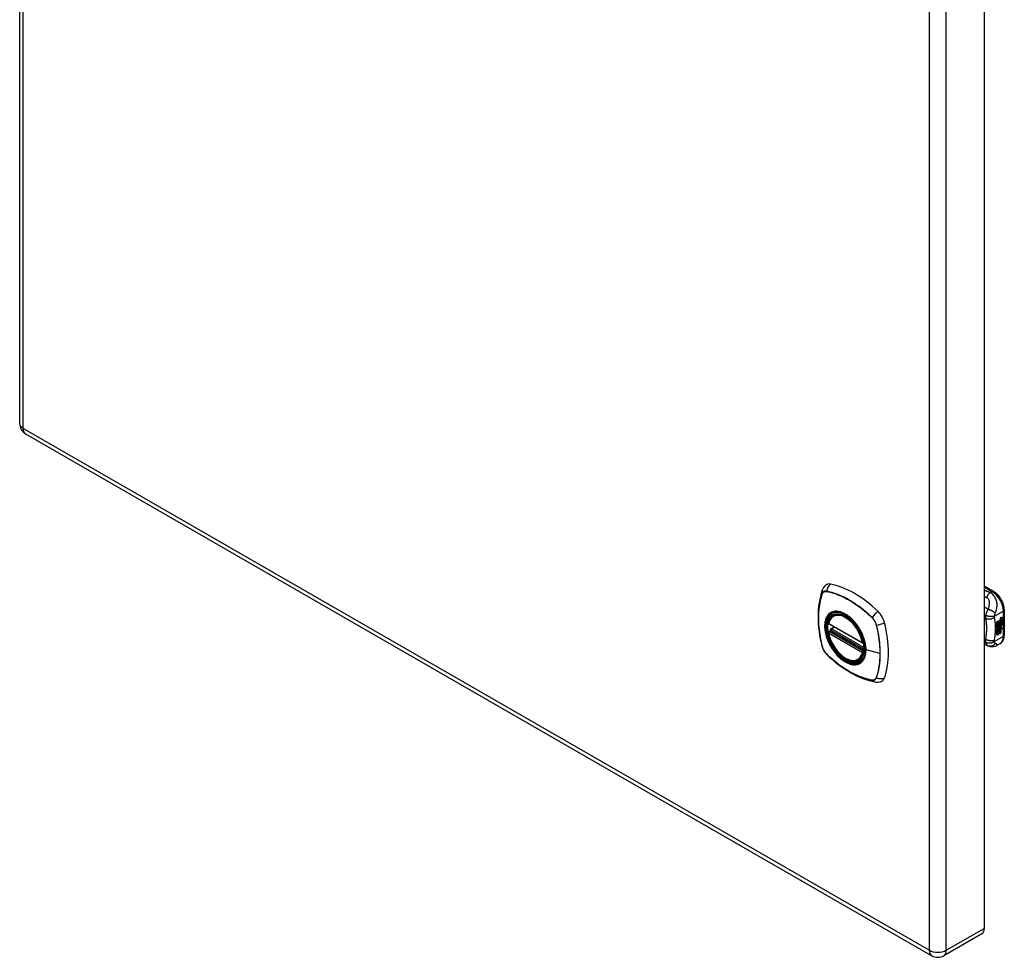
# Model space of a CAD drawing. Header units: inches. Extents: x 68.2 to 80.3, y 20.2 to 43.1.
# Tile 1 of 2: x 68.2 to 80.3, y 20.2 to 31.6. Entities that reach past the tile are written whole.
import ezdxf

# ---------------------------------------------------------------- set-up
doc = ezdxf.new("R2010")
doc.units = ezdxf.units.IN
doc.header["$MEASUREMENT"] = 0
doc.layers.add('Visible Edges(ANSI)', color=7, linetype='Continuous', lineweight=25)
doc.layers.add('Visible Tangent Edges(ANSI)', color=7, linetype='Continuous', lineweight=25)

msp = doc.modelspace()

# ---------------------------------------------------------------- linework, layer by layer
at = {"layer": 'Visible Edges(ANSI)'}
for p, q in [((68.248, 42.668), (68.248, 26.716)), ((80.009, 36.512), (80.009, 20.56)), ((68.321, 26.59), (79.371, 20.227)), ((80.009, 24.736), (80.124, 24.67)), ((78.172, 24.378), (78.182, 24.384)), ((80.255, 24.443), (80.255, 24.137)), ((78.115, 24.274), (78.529, 24.036)), ((80.164, 24.298), (80.202, 24.319)), ((80.164, 24.283), (80.201, 24.304)), ((80.203, 24.303), (80.164, 24.281)), ((80.164, 24.279), (80.203, 24.301)), ((80.164, 24.281), (80.164, 24.298)), ((80.164, 24.265), (80.205, 24.288)), ((80.207, 24.288), (80.164, 24.263)), ((80.164, 24.261), (80.211, 24.287)), ((80.164, 24.263), (80.164, 24.279)), ((80.164, 24.246), (80.201, 24.267)), ((80.164, 24.224), (80.164, 24.261)), ((80.203, 24.266), (80.165, 24.245)), ((80.188, 24.238), (80.202, 24.257)), ((80.201, 24.311), (80.204, 24.312)), ((80.201, 24.304), (80.201, 24.311)), ((80.203, 24.31), (80.201, 24.311)), ((80.203, 24.303), (80.201, 24.304)), ((80.201, 24.29), (80.201, 24.3)), ((80.203, 24.289), (80.201, 24.29)), ((80.201, 24.279), (80.206, 24.285)), ((80.201, 24.267), (80.201, 24.279)), ((80.203, 24.279), (80.201, 24.279)), ((80.203, 24.266), (80.201, 24.267)), ((80.205, 24.312), (80.203, 24.31)), ((80.203, 24.31), (80.203, 24.303)), ((80.203, 24.301), (80.203, 24.289)), ((80.203, 24.289), (80.207, 24.288)), ((80.211, 24.287), (80.203, 24.279)), ((80.203, 24.279), (80.203, 24.266)), ((80.204, 24.304), (80.228, 24.313)), ((80.23, 24.312), (80.204, 24.303)), ((80.205, 24.312), (80.204, 24.312)), ((80.204, 24.309), (80.208, 24.311)), ((80.204, 24.303), (80.204, 24.309)), ((80.204, 24.3), (80.216, 24.294)), ((80.204, 24.291), (80.204, 24.3)), ((80.204, 24.291), (80.211, 24.289)), ((80.213, 24.288), (80.204, 24.291)), ((80.204, 24.278), (80.213, 24.287)), ((80.204, 24.272), (80.215, 24.285)), ((80.216, 24.284), (80.204, 24.269)), ((80.204, 24.269), (80.204, 24.278)), ((80.208, 24.313), (80.207, 24.314)), ((80.21, 24.33), (80.208, 24.331)), ((80.208, 24.311), (80.208, 24.313)), ((80.21, 24.333), (80.209, 24.334)), ((80.21, 24.315), (80.209, 24.316)), ((80.213, 24.288), (80.211, 24.289)), ((80.212, 24.344), (80.228, 24.35)), ((80.212, 24.326), (80.228, 24.332)), ((80.213, 24.351), (80.23, 24.356)), ((80.23, 24.349), (80.213, 24.343)), ((80.23, 24.331), (80.213, 24.325)), ((80.213, 24.287), (80.213, 24.288)), ((80.214, 24.264), (80.213, 24.265)), ((80.214, 24.251), (80.214, 24.264)), ((80.216, 24.284), (80.215, 24.285)), ((80.215, 24.285), (80.228, 24.279)), ((80.216, 24.294), (80.23, 24.309)), ((80.23, 24.278), (80.216, 24.284)), ((80.217, 24.253), (80.217, 24.272)), ((80.218, 24.272), (80.218, 24.252)), ((80.219, 24.334), (80.23, 24.338)), ((80.219, 24.316), (80.23, 24.32)), ((80.219, 24.291), (80.228, 24.301)), ((80.219, 24.29), (80.219, 24.291)), ((80.22, 24.29), (80.219, 24.291)), ((80.22, 24.289), (80.219, 24.29)), ((80.23, 24.3), (80.22, 24.29)), ((80.22, 24.29), (80.22, 24.289)), ((80.22, 24.289), (80.23, 24.287)), ((80.224, 24.272), (80.228, 24.274)), ((80.228, 24.35), (80.228, 24.356)), ((80.23, 24.349), (80.228, 24.35)), ((80.228, 24.332), (80.228, 24.337)), ((80.23, 24.331), (80.228, 24.332)), ((80.228, 24.313), (80.228, 24.319)), ((80.23, 24.312), (80.228, 24.313)), ((80.228, 24.301), (80.228, 24.307)), ((80.23, 24.3), (80.228, 24.301)), ((80.228, 24.279), (80.228, 24.287)), ((80.23, 24.278), (80.228, 24.279)), ((80.23, 24.356), (80.23, 24.349)), ((80.23, 24.338), (80.23, 24.331)), ((80.23, 24.32), (80.23, 24.312)), ((80.23, 24.309), (80.23, 24.3)), ((80.23, 24.287), (80.23, 24.278)), ((78.115, 24.178), (78.129, 24.186)), ((78.135, 24.198), (78.134, 24.2)), ((78.14, 24.212), (78.181, 24.236)), ((80.165, 24.245), (80.164, 24.245)), ((80.164, 24.225), (80.175, 24.225)), ((80.164, 24.19), (80.189, 24.224)), ((80.177, 24.224), (80.164, 24.224)), ((80.164, 24.207), (80.177, 24.224)), ((80.164, 24.134), (80.164, 24.207)), ((80.165, 24.188), (80.164, 24.188)), ((80.164, 24.136), (80.178, 24.144)), ((80.18, 24.143), (80.164, 24.134)), ((80.165, 24.245), (80.188, 24.238)), ((80.19, 24.223), (80.165, 24.188)), ((80.165, 24.188), (80.18, 24.197)), ((80.177, 24.224), (80.175, 24.225)), ((80.178, 24.144), (80.178, 24.196)), ((80.18, 24.143), (80.178, 24.144)), ((80.18, 24.197), (80.18, 24.143)), ((80.182, 24.198), (80.197, 24.207)), ((80.182, 24.144), (80.182, 24.198)), ((80.182, 24.146), (80.195, 24.154)), ((80.197, 24.153), (80.182, 24.144)), ((80.19, 24.223), (80.189, 24.224)), ((80.189, 24.224), (80.202, 24.221)), ((80.203, 24.22), (80.19, 24.223)), ((80.195, 24.154), (80.195, 24.206)), ((80.197, 24.153), (80.195, 24.154)), ((80.197, 24.207), (80.197, 24.153)), ((80.198, 24.216), (80.203, 24.22)), ((80.212, 24.216), (80.198, 24.216)), ((80.199, 24.237), (80.205, 24.244)), ((80.201, 24.236), (80.199, 24.237)), ((80.199, 24.217), (80.211, 24.216)), ((80.199, 24.208), (80.212, 24.216)), ((80.199, 24.154), (80.199, 24.208)), ((80.199, 24.156), (80.212, 24.163)), ((80.214, 24.163), (80.199, 24.154)), ((80.206, 24.243), (80.201, 24.236)), ((80.201, 24.236), (80.221, 24.231)), ((80.203, 24.22), (80.202, 24.221)), ((80.206, 24.243), (80.205, 24.244)), ((80.21, 24.251), (80.208, 24.252)), ((80.212, 24.216), (80.211, 24.216)), ((80.212, 24.163), (80.212, 24.216)), ((80.214, 24.216), (80.212, 24.216)), ((80.212, 24.216), (80.235, 24.216)), ((80.214, 24.163), (80.212, 24.163)), ((80.213, 24.227), (80.219, 24.232)), ((80.215, 24.226), (80.213, 24.227)), ((80.214, 24.216), (80.214, 24.163)), ((80.236, 24.215), (80.214, 24.216)), ((80.221, 24.231), (80.215, 24.226)), ((80.215, 24.226), (80.236, 24.215)), ((80.218, 24.252), (80.217, 24.253)), ((80.055, 24.005), (80.009, 24.024)), ((80.202, 24.031), (80.163, 24.008)), ((80.058, 24.005), (80.055, 24.005)), ((78.484, 23.836), (78.495, 23.842)), ((79.979, 20.493), (79.516, 20.227))]:
    msp.add_line(p, q, dxfattribs=at)
at = {"layer": 'Visible Edges(ANSI)', "flags": 128}
for points in [[(78.078, 24.745), (78.07, 24.738), (78.063, 24.731), (78.051, 24.715), (78.041, 24.699), (78.035, 24.683)], [(78.035, 24.683), (78.023, 24.646), (78.012, 24.608), (78.004, 24.569), (77.997, 24.53), (77.991, 24.489), (77.987, 24.448), (77.985, 24.406), (77.984, 24.363), (77.985, 24.319), (77.987, 24.275), (77.991, 24.231), (77.996, 24.186), (78.003, 24.141), (78.011, 24.095), (78.02, 24.049), (78.031, 24.003)], [(80.255, 24.443), (80.254, 24.459), (80.252, 24.475), (80.249, 24.492), (80.245, 24.508), (80.239, 24.525), (80.233, 24.541), (80.225, 24.557), (80.217, 24.572), (80.208, 24.587), (80.198, 24.602), (80.187, 24.616), (80.175, 24.628), (80.163, 24.64), (80.151, 24.651), (80.137, 24.661), (80.124, 24.67)], [(78.109, 24.287), (78.114, 24.302), (78.119, 24.316), (78.125, 24.329), (78.133, 24.341), (78.141, 24.352), (78.15, 24.362), (78.161, 24.371), (78.172, 24.378)], [(78.426, 24.297), (78.444, 24.275), (78.461, 24.252), (78.478, 24.227), (78.493, 24.202), (78.507, 24.176), (78.52, 24.15), (78.531, 24.123), (78.541, 24.096)], [(78.484, 23.836), (78.473, 23.83), (78.46, 23.826), (78.448, 23.822), (78.434, 23.821), (78.421, 23.82), (78.407, 23.821), (78.393, 23.823), (78.378, 23.827), (78.364, 23.831), (78.349, 23.837), (78.334, 23.844), (78.32, 23.852), (78.305, 23.861), (78.291, 23.871), (78.276, 23.882), (78.262, 23.895), (78.248, 23.908), (78.235, 23.921), (78.222, 23.936), (78.209, 23.951), (78.197, 23.967), (78.186, 23.984), (78.175, 24.001), (78.164, 24.019), (78.155, 24.037), (78.146, 24.055), (78.138, 24.073), (78.13, 24.092), (78.124, 24.11), (78.118, 24.129), (78.113, 24.148), (78.109, 24.166)], [(78.129, 24.186), (78.131, 24.188), (78.134, 24.192), (78.135, 24.195), (78.135, 24.198)], [(80.202, 24.031), (80.215, 24.04), (80.226, 24.05), (80.236, 24.063), (80.243, 24.076), (80.248, 24.091), (80.252, 24.106), (80.254, 24.121), (80.255, 24.137)], [(78.031, 24.003), (78.036, 23.988), (78.041, 23.974), (78.047, 23.961), (78.054, 23.948), (78.062, 23.935), (78.07, 23.923), (78.08, 23.912), (78.09, 23.901)], [(78.09, 23.901), (78.125, 23.868), (78.16, 23.837), (78.195, 23.807), (78.231, 23.779), (78.267, 23.752), (78.304, 23.727), (78.341, 23.703), (78.378, 23.68), (78.416, 23.66), (78.453, 23.641), (78.491, 23.624), (78.529, 23.608), (78.567, 23.594), (78.605, 23.583), (78.643, 23.573), (78.68, 23.565)], [(80.163, 24.008), (80.154, 24.003), (80.144, 23.999), (80.134, 23.996), (80.125, 23.994), (80.115, 23.993), (80.105, 23.993), (80.095, 23.994), (80.086, 23.995), (80.083, 23.996), (80.08, 23.997), (80.076, 23.998), (80.07, 24), (80.065, 24.002), (80.058, 24.005)], [(78.68, 23.565), (78.698, 23.563), (78.716, 23.563), (78.736, 23.565), (78.746, 23.568), (78.756, 23.571)]]:
    msp.add_lwpolyline(points, dxfattribs=at)
at = {"layer": 'Visible Edges(ANSI)'}
for centre, radius, start, end in [((68.394, 26.716), 0.146, 180, 240.064), ((78.121, 24.284), 0.0118, 166.5789, 240.064), ((78.121, 24.168), 0.0118, 119.936, 190.602), ((78.146, 24.202), 0.0118, 119.936, 187.8207), ((78.535, 24.046), 0.0118, 240.064, 282.6676), ((79.444, 20.354), 0.146, 240.064, 299.936)]:
    msp.add_arc(centre, radius, start, end, dxfattribs=at)
for centre, major_axis, start_param, end_param in [((78.175, 24.598), (-0.088, 0.154), 5.827357, 6.382176), ((78.426, 23.6), (-0.639, 1.109), 5.172085, 5.827357), ((78.321, 24.103), (0.157, -0.273), 2.362013, 7.062765), ((78.676, 24.309), (0.088, -0.154), 1.114968, 2.030492), ((77.938, 24.444), (-0.639, 1.109), 3.601288, 4.256561), ((80.216, 24.263), (-0.011, -0.0191), 5.44239, 6.249461), ((80.212, 24.326), (-0.008, -0.0139), 5.599531, 6.283185), ((80.217, 24.262), (-0.011, -0.0191), 5.27034, 6.249461), ((80.213, 24.326), (-0.008, -0.0139), 5.474827, 6.308913), ((80.208, 24.342), (0.00349, 0.00607), 1.10591, 2.348655), ((80.215, 24.345), (-0.0082, -0.0142), 5.490247, 6.612005), ((80.208, 24.324), (0.00337, 0.00586), 1.080045, 2.345144), ((80.214, 24.327), (-0.008, -0.0139), 5.486737, 6.497871), ((80.211, 24.26), (0.00506, 0.00878), 1.199629, 2.268394), ((80.217, 24.262), (-0.0099, -0.0173), 5.328451, 6.266738), ((80.213, 24.346), (-0.0082, -0.0142), 0.086325, 0.32882), ((80.213, 24.328), (-0.008, -0.0139), 0.088333, 0.214686), ((80.211, 24.259), (-0.00364, -0.00633), 4.818058, 5.834093), ((80.214, 24.261), (-0.00559, -0.00971), 5.834093, 6.283185), ((80.211, 24.334), (0.0096, 0.0166), 0.591478, 1.10591), ((80.21, 24.339), (0.002, 0.00347), 1.194468, 2.460773), ((80.213, 24.341), (-0.00419, -0.00728), 5.602365, 6.283185), ((80.211, 24.315), (0.0096, 0.0166), 0.846591, 1.080045), ((80.21, 24.321), (0.002, 0.00347), 1.194614, 2.459504), ((80.213, 24.323), (-0.00419, -0.00728), 5.601097, 6.283185), ((80.211, 24.259), (0.00318, 0.00552), 0.285255, 1.676465), ((80.213, 24.258), (-0.00364, -0.00633), 4.818058, 5.834093), ((80.211, 24.338), (-0.002, -0.00347), 4.33606, 5.602365), ((80.214, 24.341), (-0.00419, -0.00728), 5.602365, 6.501309), ((80.211, 24.32), (-0.002, -0.00347), 4.336206, 5.601097), ((80.214, 24.322), (-0.00419, -0.00728), 5.601097, 6.50115), ((80.213, 24.255), (0.0094, 0.0163), 0.3673, 1.199629), ((80.211, 24.337), (0.00409, 0.00711), 0.608795, 1.194468), ((80.211, 24.318), (0.00409, 0.00711), 0.608932, 1.194614), ((80.212, 24.258), (0.00318, 0.00552), 0.285255, 1.676465), ((80.212, 24.336), (-0.00409, -0.00711), 3.750388, 4.33606), ((80.212, 24.318), (-0.00409, -0.00711), 3.750524, 4.336206), ((80.222, 24.361), (-0.0155, -0.0269), 0.234705, 0.623342), ((80.223, 24.343), (-0.0155, -0.0269), 0.217964, 0.608932), ((80.219, 24.257), (0.0066, 0.0114), 3.865099, 5.348557), ((80.22, 24.258), (0.00319, 0.00555), 3.637533, 5.053908), ((80.22, 24.257), (-0.0066, -0.0114), 0.723506, 2.206964), ((80.211, 24.258), (0.0102, 0.0177), 5.053908, 5.889616), ((80.2, 24.25), (0.0202, 0.0351), 5.348557, 5.747216), ((80.201, 24.249), (-0.0202, -0.0351), 2.206964, 2.656801), ((80.219, 24.269), (-0.0132, -0.023), 0.05511, 0.723506), ((80.221, 24.268), (-0.0132, -0.023), 6.266738, 7.006692), ((80.215, 24.26), (-0.00559, -0.00971), 5.834093, 6.944434), ((78.676, 23.729), (0.088, -0.154), 6.184194, 6.742881), ((79.906, 20.62), (0.073, -0.127), 0, 0.787332)]:
    msp.add_ellipse(centre, major_axis=major_axis, ratio=0.578093, start_param=start_param, end_param=end_param, dxfattribs=at)
msp.add_ellipse((78.317, 24.101), major_axis=(-0.16, 0.277), ratio=0.578093, dxfattribs=at)
at = {"layer": 'Visible Tangent Edges(ANSI)'}
for p, q in [((68.291, 26.657), (68.291, 42.608)), ((79.34, 36.245), (79.34, 20.294)), ((79.547, 20.294), (79.547, 36.245)), ((79.34, 20.294), (68.291, 26.657)), ((78.035, 24.638), (78.035, 24.638)), ((78.087, 24.668), (78.087, 24.668)), ((80.009, 24.723), (80.104, 24.668)), ((80.104, 24.668), (80.081, 24.655)), ((80.136, 24.365), (80.243, 24.427)), ((80.243, 24.427), (80.243, 24.121)), ((78.526, 24.041), (78.113, 24.279)), ((78.641, 24.349), (78.642, 24.349)), ((78.693, 24.259), (78.693, 24.259)), ((80.208, 24.253), (80.206, 24.254)), ((80.208, 24.336), (80.207, 24.337)), ((80.208, 24.318), (80.207, 24.319)), ((80.209, 24.259), (80.207, 24.26)), ((80.21, 24.341), (80.209, 24.342)), ((80.21, 24.322), (80.209, 24.323)), ((80.213, 24.343), (80.212, 24.344)), ((80.213, 24.325), (80.212, 24.326)), ((80.229, 24.26), (80.228, 24.261)), ((78.113, 24.163), (78.526, 23.925)), ((78.121, 24.178), (78.132, 24.184)), ((78.535, 23.939), (78.121, 24.178)), ((78.132, 24.184), (78.542, 23.948)), ((78.543, 23.965), (78.141, 24.197)), ((78.146, 24.212), (78.185, 24.234)), ((78.543, 23.983), (78.146, 24.212)), ((80.22, 24.246), (80.218, 24.246)), ((80.025, 24.086), (80.009, 24.093)), ((80.243, 24.121), (80.136, 24.059)), ((78.035, 23.997), (78.035, 23.997)), ((78.087, 23.907), (78.087, 23.907)), ((78.542, 23.943), (78.535, 23.939)), ((78.739, 23.912), (78.569, 23.955)), ((78.642, 23.588), (78.641, 23.588)), ((78.693, 23.618), (78.693, 23.618)), ((79.547, 20.294), (80.009, 20.56))]:
    msp.add_line(p, q, dxfattribs=at)
at = {"layer": 'Visible Tangent Edges(ANSI)', "flags": 128}
for points in [[(78.034, 24.64), (78.027, 24.618), (78.02, 24.596), (78.014, 24.573), (78.009, 24.549), (78.004, 24.525), (78, 24.501), (77.996, 24.476), (77.993, 24.45), (77.991, 24.424), (77.99, 24.398), (77.989, 24.371), (77.988, 24.344), (77.989, 24.317), (77.99, 24.289), (77.991, 24.261), (77.993, 24.233), (77.996, 24.204), (78, 24.175), (78.004, 24.146), (78.009, 24.117), (78.014, 24.087), (78.02, 24.057), (78.027, 24.027), (78.034, 23.997)], [(78.035, 23.997), (78.028, 24.027), (78.021, 24.057), (78.015, 24.087), (78.009, 24.116), (78.005, 24.145), (78, 24.175), (77.997, 24.203), (77.994, 24.232), (77.992, 24.26), (77.99, 24.288), (77.989, 24.316), (77.989, 24.343), (77.989, 24.37), (77.99, 24.397), (77.992, 24.423), (77.994, 24.449), (77.997, 24.475), (78, 24.5), (78.004, 24.524), (78.009, 24.548), (78.015, 24.571), (78.021, 24.594), (78.028, 24.616), (78.035, 24.638)], [(78.087, 24.671), (78.084, 24.671), (78.081, 24.671), (78.078, 24.672), (78.075, 24.672), (78.072, 24.672), (78.069, 24.671), (78.067, 24.671), (78.064, 24.67), (78.061, 24.669), (78.059, 24.668), (78.057, 24.667), (78.054, 24.666), (78.052, 24.665), (78.05, 24.663), (78.048, 24.661), (78.046, 24.66), (78.044, 24.658), (78.042, 24.656), (78.041, 24.653), (78.039, 24.651), (78.038, 24.648), (78.036, 24.646), (78.035, 24.643), (78.034, 24.64)], [(78.035, 24.638), (78.036, 24.641), (78.037, 24.644), (78.038, 24.646), (78.04, 24.649), (78.041, 24.651), (78.043, 24.653), (78.045, 24.655), (78.047, 24.657), (78.049, 24.659), (78.051, 24.661), (78.053, 24.662), (78.055, 24.664), (78.057, 24.665), (78.059, 24.666), (78.062, 24.667), (78.064, 24.668), (78.067, 24.668), (78.07, 24.669), (78.072, 24.669), (78.075, 24.669), (78.078, 24.669), (78.081, 24.669), (78.084, 24.669), (78.087, 24.668)], [(78.643, 24.35), (78.62, 24.372), (78.598, 24.392), (78.575, 24.413), (78.552, 24.432), (78.529, 24.451), (78.505, 24.469), (78.482, 24.487), (78.458, 24.503), (78.435, 24.52), (78.411, 24.535), (78.388, 24.55), (78.364, 24.564), (78.341, 24.577), (78.317, 24.589), (78.293, 24.601), (78.27, 24.612), (78.247, 24.622), (78.223, 24.631), (78.2, 24.64), (78.177, 24.648), (78.154, 24.655), (78.132, 24.661), (78.109, 24.666), (78.087, 24.671)], [(78.087, 24.668), (78.109, 24.664), (78.132, 24.659), (78.154, 24.652), (78.177, 24.646), (78.2, 24.638), (78.223, 24.629), (78.246, 24.62), (78.27, 24.61), (78.293, 24.599), (78.317, 24.588), (78.34, 24.575), (78.364, 24.562), (78.387, 24.548), (78.411, 24.534), (78.434, 24.518), (78.458, 24.502), (78.481, 24.485), (78.504, 24.468), (78.528, 24.45), (78.551, 24.431), (78.574, 24.411), (78.596, 24.391), (78.619, 24.37), (78.641, 24.349)], [(80.081, 24.655), (80.078, 24.656), (80.075, 24.657), (80.072, 24.658), (80.069, 24.659), (80.066, 24.661), (80.063, 24.662), (80.06, 24.663), (80.057, 24.664), (80.054, 24.665), (80.051, 24.666), (80.048, 24.668), (80.045, 24.669), (80.042, 24.67), (80.039, 24.671), (80.036, 24.672), (80.033, 24.674), (80.03, 24.675), (80.027, 24.676), (80.024, 24.677), (80.021, 24.678), (80.018, 24.679), (80.015, 24.681), (80.012, 24.682), (80.009, 24.683)], [(80.081, 24.655), (80.079, 24.653), (80.077, 24.651), (80.075, 24.65), (80.073, 24.648), (80.072, 24.646), (80.07, 24.644), (80.068, 24.641), (80.066, 24.639), (80.064, 24.637), (80.062, 24.635), (80.06, 24.632), (80.058, 24.63), (80.056, 24.627), (80.055, 24.625), (80.053, 24.622), (80.051, 24.619), (80.049, 24.616), (80.048, 24.614), (80.046, 24.611), (80.044, 24.608), (80.043, 24.605), (80.041, 24.602), (80.04, 24.599), (80.038, 24.596)], [(80.144, 24.402), (80.148, 24.411), (80.151, 24.42), (80.154, 24.429), (80.157, 24.438), (80.159, 24.447), (80.161, 24.456), (80.163, 24.466), (80.164, 24.476), (80.166, 24.486), (80.166, 24.496), (80.166, 24.507), (80.166, 24.518), (80.165, 24.529), (80.163, 24.541), (80.16, 24.553), (80.156, 24.565), (80.151, 24.578), (80.145, 24.59), (80.138, 24.603), (80.129, 24.615), (80.119, 24.627), (80.107, 24.638), (80.095, 24.647), (80.081, 24.655)], [(80.009, 24.608), (80.01, 24.607), (80.012, 24.607), (80.013, 24.606), (80.014, 24.606), (80.015, 24.605), (80.017, 24.605), (80.018, 24.604), (80.019, 24.604), (80.02, 24.603), (80.021, 24.603), (80.023, 24.602), (80.024, 24.602), (80.025, 24.601), (80.026, 24.601), (80.027, 24.6), (80.029, 24.6), (80.03, 24.599), (80.031, 24.599), (80.032, 24.598), (80.034, 24.598), (80.035, 24.598), (80.036, 24.597), (80.037, 24.597), (80.038, 24.596)], [(80.038, 24.596), (80.044, 24.593), (80.05, 24.59), (80.054, 24.586), (80.058, 24.581), (80.062, 24.575), (80.064, 24.57), (80.066, 24.563), (80.068, 24.557), (80.069, 24.551), (80.07, 24.544), (80.071, 24.538), (80.071, 24.531), (80.071, 24.524), (80.071, 24.518), (80.07, 24.511), (80.069, 24.504), (80.068, 24.498), (80.067, 24.491), (80.066, 24.484), (80.064, 24.477), (80.063, 24.47), (80.061, 24.464), (80.058, 24.457), (80.056, 24.45)], [(78.122, 24.398), (78.113, 24.39), (78.105, 24.381), (78.097, 24.371), (78.09, 24.36), (78.084, 24.348), (78.079, 24.336), (78.074, 24.323), (78.071, 24.308), (78.068, 24.294), (78.066, 24.278), (78.064, 24.262), (78.064, 24.246), (78.064, 24.228), (78.066, 24.211), (78.068, 24.193), (78.071, 24.175), (78.074, 24.157), (78.079, 24.138), (78.084, 24.119), (78.09, 24.1), (78.097, 24.082), (78.105, 24.063), (78.113, 24.044), (78.122, 24.026)], [(78.566, 23.957), (78.56, 23.899), (78.543, 23.85), (78.515, 23.812), (78.479, 23.788), (78.435, 23.779), (78.385, 23.784), (78.333, 23.804), (78.279, 23.838), (78.227, 23.883), (78.18, 23.939), (78.138, 24.002), (78.105, 24.069), (78.082, 24.138), (78.07, 24.206), (78.069, 24.268), (78.079, 24.323), (78.1, 24.368), (78.131, 24.4), (78.171, 24.418), (78.218, 24.422), (78.269, 24.411), (78.322, 24.385), (78.375, 24.347), (78.426, 24.297)], [(78.155, 24.417), (78.154, 24.417), (78.152, 24.416), (78.151, 24.416), (78.149, 24.415), (78.148, 24.414), (78.146, 24.414), (78.145, 24.413), (78.143, 24.412), (78.142, 24.411), (78.14, 24.411), (78.139, 24.41), (78.138, 24.409), (78.136, 24.408), (78.135, 24.407), (78.134, 24.407), (78.132, 24.406), (78.131, 24.405), (78.13, 24.404), (78.128, 24.403), (78.127, 24.402), (78.126, 24.401), (78.124, 24.4), (78.123, 24.399), (78.122, 24.398)], [(78.477, 24.232), (78.466, 24.249), (78.454, 24.265), (78.441, 24.281), (78.428, 24.297), (78.415, 24.311), (78.402, 24.325), (78.388, 24.339), (78.374, 24.351), (78.36, 24.363), (78.345, 24.373), (78.331, 24.383), (78.316, 24.392), (78.302, 24.4), (78.287, 24.407), (78.273, 24.413), (78.258, 24.418), (78.244, 24.421), (78.23, 24.424), (78.217, 24.426), (78.204, 24.426), (78.191, 24.426), (78.178, 24.424), (78.167, 24.421), (78.155, 24.417)], [(80.056, 24.45), (80.054, 24.451), (80.052, 24.453), (80.05, 24.454), (80.048, 24.455), (80.046, 24.457), (80.044, 24.458), (80.042, 24.459), (80.04, 24.461), (80.039, 24.462), (80.037, 24.463), (80.035, 24.465), (80.033, 24.466), (80.031, 24.467), (80.029, 24.469), (80.027, 24.47), (80.025, 24.471), (80.023, 24.473), (80.021, 24.474), (80.019, 24.475), (80.017, 24.477), (80.015, 24.478), (80.013, 24.479), (80.011, 24.481), (80.009, 24.482)], [(80.027, 24.375), (80.026, 24.373), (80.026, 24.371), (80.026, 24.37), (80.025, 24.368), (80.025, 24.366), (80.025, 24.365), (80.025, 24.363), (80.025, 24.361), (80.024, 24.36), (80.024, 24.358), (80.024, 24.357), (80.024, 24.355), (80.024, 24.354), (80.024, 24.352), (80.024, 24.351), (80.024, 24.35), (80.024, 24.348), (80.024, 24.347), (80.024, 24.345), (80.024, 24.344), (80.025, 24.343), (80.025, 24.342), (80.025, 24.34), (80.025, 24.339)], [(80.056, 24.45), (80.054, 24.447), (80.053, 24.444), (80.051, 24.441), (80.049, 24.438), (80.048, 24.435), (80.046, 24.432), (80.045, 24.429), (80.044, 24.427), (80.042, 24.424), (80.041, 24.421), (80.04, 24.418), (80.038, 24.414), (80.037, 24.411), (80.036, 24.408), (80.034, 24.404), (80.033, 24.401), (80.032, 24.397), (80.031, 24.394), (80.03, 24.391), (80.029, 24.388), (80.029, 24.384), (80.028, 24.381), (80.027, 24.378), (80.027, 24.375)], [(80.136, 24.365), (80.133, 24.364), (80.129, 24.363), (80.125, 24.363), (80.121, 24.362), (80.117, 24.362), (80.112, 24.361), (80.108, 24.361), (80.103, 24.361), (80.098, 24.361), (80.093, 24.361), (80.088, 24.361), (80.082, 24.362), (80.077, 24.362), (80.072, 24.363), (80.066, 24.364), (80.061, 24.365), (80.056, 24.366), (80.051, 24.367), (80.047, 24.368), (80.042, 24.369), (80.038, 24.371), (80.034, 24.372), (80.03, 24.374), (80.027, 24.375)], [(80.144, 24.402), (80.142, 24.405), (80.14, 24.407), (80.137, 24.409), (80.134, 24.411), (80.131, 24.414), (80.128, 24.416), (80.125, 24.419), (80.121, 24.421), (80.117, 24.423), (80.114, 24.426), (80.11, 24.428), (80.106, 24.43), (80.101, 24.432), (80.097, 24.435), (80.093, 24.437), (80.089, 24.439), (80.084, 24.44), (80.08, 24.442), (80.076, 24.444), (80.072, 24.445), (80.068, 24.447), (80.064, 24.448), (80.06, 24.449), (80.056, 24.45)], [(80.136, 24.365), (80.136, 24.367), (80.136, 24.368), (80.137, 24.37), (80.137, 24.372), (80.137, 24.374), (80.137, 24.375), (80.138, 24.377), (80.138, 24.379), (80.138, 24.381), (80.139, 24.382), (80.139, 24.384), (80.139, 24.386), (80.14, 24.387), (80.14, 24.389), (80.141, 24.39), (80.141, 24.392), (80.141, 24.393), (80.142, 24.395), (80.142, 24.396), (80.143, 24.397), (80.143, 24.399), (80.143, 24.4), (80.144, 24.401), (80.144, 24.402)], [(78.642, 24.349), (78.644, 24.346), (78.647, 24.343), (78.65, 24.339), (78.653, 24.336), (78.656, 24.333), (78.659, 24.329), (78.661, 24.326), (78.664, 24.322), (78.666, 24.319), (78.669, 24.315), (78.671, 24.311), (78.673, 24.307), (78.676, 24.303), (78.678, 24.3), (78.68, 24.296), (78.682, 24.292), (78.683, 24.288), (78.685, 24.284), (78.687, 24.279), (78.688, 24.275), (78.69, 24.271), (78.691, 24.267), (78.692, 24.263), (78.693, 24.259)], [(78.695, 24.259), (78.694, 24.263), (78.693, 24.268), (78.692, 24.272), (78.69, 24.276), (78.689, 24.28), (78.687, 24.284), (78.685, 24.288), (78.684, 24.292), (78.682, 24.296), (78.68, 24.301), (78.677, 24.305), (78.675, 24.308), (78.673, 24.312), (78.671, 24.316), (78.668, 24.32), (78.665, 24.324), (78.663, 24.327), (78.66, 24.331), (78.657, 24.334), (78.655, 24.338), (78.652, 24.341), (78.649, 24.344), (78.646, 24.347), (78.643, 24.35)], [(78.693, 24.259), (78.697, 24.244), (78.701, 24.229), (78.704, 24.214), (78.707, 24.199), (78.71, 24.184), (78.713, 24.169), (78.716, 24.154), (78.719, 24.14), (78.721, 24.125), (78.724, 24.11), (78.726, 24.096), (78.728, 24.081), (78.73, 24.067), (78.731, 24.052), (78.733, 24.038), (78.734, 24.023), (78.735, 24.009), (78.737, 23.995), (78.737, 23.981), (78.738, 23.967), (78.739, 23.953), (78.739, 23.939), (78.739, 23.925), (78.739, 23.912)], [(78.695, 23.617), (78.703, 23.638), (78.709, 23.661), (78.715, 23.683), (78.721, 23.707), (78.725, 23.731), (78.729, 23.755), (78.733, 23.78), (78.736, 23.806), (78.738, 23.832), (78.74, 23.858), (78.741, 23.885), (78.741, 23.912), (78.741, 23.939), (78.74, 23.967), (78.738, 23.995), (78.736, 24.024), (78.733, 24.052), (78.729, 24.081), (78.725, 24.111), (78.72, 24.14), (78.715, 24.17), (78.709, 24.199), (78.703, 24.229), (78.695, 24.259)], [(80.009, 24.35), (80.01, 24.349), (80.011, 24.349), (80.011, 24.348), (80.012, 24.348), (80.013, 24.347), (80.013, 24.347), (80.014, 24.346), (80.015, 24.346), (80.015, 24.346), (80.016, 24.345), (80.017, 24.345), (80.017, 24.344), (80.018, 24.344), (80.018, 24.343), (80.019, 24.343), (80.02, 24.343), (80.02, 24.342), (80.021, 24.342), (80.022, 24.341), (80.022, 24.341), (80.023, 24.34), (80.024, 24.34), (80.024, 24.339), (80.025, 24.339)], [(80.135, 24.352), (80.132, 24.35), (80.128, 24.347), (80.124, 24.345), (80.12, 24.343), (80.116, 24.34), (80.111, 24.338), (80.106, 24.337), (80.101, 24.335), (80.096, 24.333), (80.091, 24.332), (80.086, 24.331), (80.08, 24.33), (80.075, 24.33), (80.07, 24.33), (80.064, 24.33), (80.059, 24.33), (80.054, 24.33), (80.049, 24.331), (80.045, 24.332), (80.04, 24.333), (80.036, 24.334), (80.032, 24.336), (80.028, 24.337), (80.025, 24.339)], [(80.025, 24.339), (80.026, 24.335), (80.027, 24.332), (80.027, 24.328), (80.028, 24.325), (80.029, 24.321), (80.029, 24.318), (80.03, 24.314), (80.03, 24.311), (80.031, 24.307), (80.031, 24.303), (80.032, 24.3), (80.032, 24.296), (80.033, 24.292), (80.033, 24.289), (80.034, 24.285), (80.034, 24.281), (80.034, 24.278), (80.035, 24.274), (80.035, 24.27), (80.035, 24.266), (80.036, 24.262), (80.036, 24.259), (80.036, 24.255), (80.036, 24.251)], [(80.135, 24.352), (80.135, 24.353), (80.135, 24.353), (80.135, 24.353), (80.135, 24.354), (80.135, 24.354), (80.135, 24.355), (80.135, 24.355), (80.135, 24.356), (80.135, 24.356), (80.135, 24.357), (80.135, 24.357), (80.135, 24.358), (80.135, 24.358), (80.135, 24.359), (80.135, 24.36), (80.135, 24.36), (80.135, 24.361), (80.135, 24.361), (80.135, 24.362), (80.135, 24.362), (80.136, 24.363), (80.136, 24.364), (80.136, 24.364), (80.136, 24.365)], [(80.135, 24.071), (80.137, 24.084), (80.139, 24.097), (80.141, 24.109), (80.143, 24.122), (80.144, 24.134), (80.145, 24.147), (80.146, 24.159), (80.147, 24.171), (80.147, 24.183), (80.148, 24.195), (80.148, 24.207), (80.148, 24.219), (80.148, 24.231), (80.148, 24.242), (80.147, 24.254), (80.147, 24.265), (80.146, 24.277), (80.145, 24.288), (80.144, 24.299), (80.143, 24.31), (80.141, 24.321), (80.139, 24.331), (80.137, 24.342), (80.135, 24.352)], [(78.129, 24.186), (78.129, 24.186), (78.129, 24.186), (78.129, 24.186), (78.129, 24.186), (78.129, 24.186), (78.129, 24.186), (78.129, 24.186), (78.129, 24.186), (78.129, 24.186), (78.129, 24.186), (78.129, 24.186), (78.129, 24.186), (78.129, 24.186), (78.129, 24.186), (78.129, 24.186), (78.129, 24.186), (78.129, 24.186), (78.129, 24.186), (78.129, 24.186), (78.129, 24.186), (78.129, 24.186), (78.129, 24.186), (78.129, 24.186), (78.129, 24.186)], [(78.129, 24.186), (78.129, 24.186), (78.129, 24.186), (78.129, 24.186), (78.129, 24.186), (78.129, 24.186), (78.129, 24.186), (78.129, 24.186), (78.129, 24.186), (78.129, 24.186), (78.129, 24.186), (78.129, 24.186), (78.129, 24.186), (78.129, 24.186), (78.129, 24.186), (78.129, 24.186), (78.129, 24.186), (78.13, 24.185), (78.13, 24.185), (78.13, 24.185), (78.13, 24.185), (78.13, 24.185), (78.13, 24.185), (78.131, 24.185), (78.131, 24.185)], [(78.131, 24.185), (78.131, 24.185), (78.131, 24.185), (78.131, 24.185), (78.131, 24.185), (78.131, 24.185), (78.131, 24.185), (78.131, 24.185), (78.131, 24.185), (78.131, 24.185), (78.131, 24.185), (78.131, 24.185), (78.132, 24.185), (78.132, 24.185), (78.132, 24.185), (78.132, 24.185), (78.132, 24.185), (78.132, 24.185), (78.132, 24.185), (78.132, 24.185), (78.132, 24.185), (78.132, 24.184), (78.132, 24.184), (78.132, 24.184), (78.132, 24.184)], [(78.135, 24.199), (78.135, 24.199), (78.135, 24.199), (78.135, 24.199), (78.134, 24.199), (78.134, 24.199), (78.134, 24.199), (78.134, 24.199), (78.134, 24.199), (78.134, 24.199), (78.134, 24.199), (78.134, 24.199), (78.134, 24.199), (78.134, 24.199), (78.134, 24.199), (78.134, 24.199), (78.134, 24.199), (78.134, 24.198), (78.134, 24.198), (78.134, 24.198), (78.134, 24.198), (78.134, 24.198), (78.134, 24.198), (78.134, 24.198), (78.135, 24.198)], [(78.138, 24.199), (78.137, 24.199), (78.137, 24.199), (78.137, 24.199), (78.137, 24.199), (78.137, 24.199), (78.137, 24.199), (78.136, 24.199), (78.136, 24.199), (78.136, 24.199), (78.136, 24.199), (78.136, 24.199), (78.136, 24.199), (78.135, 24.199), (78.135, 24.199), (78.135, 24.199), (78.135, 24.199), (78.135, 24.199), (78.135, 24.199), (78.135, 24.199), (78.135, 24.199), (78.135, 24.199), (78.135, 24.199), (78.135, 24.199), (78.135, 24.199)], [(78.141, 24.197), (78.14, 24.197), (78.14, 24.197), (78.14, 24.197), (78.14, 24.198), (78.14, 24.198), (78.14, 24.198), (78.14, 24.198), (78.14, 24.198), (78.139, 24.198), (78.139, 24.198), (78.139, 24.198), (78.139, 24.198), (78.139, 24.198), (78.139, 24.198), (78.139, 24.198), (78.139, 24.198), (78.138, 24.198), (78.138, 24.198), (78.138, 24.198), (78.138, 24.199), (78.138, 24.199), (78.138, 24.199), (78.138, 24.199), (78.138, 24.199)], [(78.51, 24.174), (78.509, 24.177), (78.508, 24.179), (78.506, 24.182), (78.505, 24.184), (78.504, 24.187), (78.502, 24.189), (78.501, 24.192), (78.5, 24.194), (78.498, 24.196), (78.497, 24.199), (78.496, 24.201), (78.494, 24.204), (78.493, 24.206), (78.492, 24.209), (78.49, 24.211), (78.489, 24.213), (78.487, 24.216), (78.486, 24.218), (78.484, 24.22), (78.483, 24.223), (78.481, 24.225), (78.48, 24.227), (78.478, 24.23), (78.477, 24.232)], [(78.569, 23.955), (78.569, 23.964), (78.568, 23.972), (78.568, 23.981), (78.567, 23.99), (78.566, 23.998), (78.565, 24.007), (78.563, 24.017), (78.562, 24.026), (78.56, 24.035), (78.558, 24.044), (78.556, 24.053), (78.554, 24.063), (78.551, 24.072), (78.548, 24.081), (78.545, 24.091), (78.542, 24.1), (78.539, 24.109), (78.535, 24.119), (78.531, 24.128), (78.527, 24.138), (78.523, 24.147), (78.519, 24.156), (78.515, 24.165), (78.51, 24.174)], [(80.036, 24.187), (80.036, 24.182), (80.036, 24.178), (80.036, 24.174), (80.035, 24.17), (80.035, 24.166), (80.035, 24.162), (80.034, 24.158), (80.034, 24.154), (80.034, 24.149), (80.033, 24.145), (80.033, 24.141), (80.032, 24.137), (80.032, 24.133), (80.031, 24.128), (80.031, 24.124), (80.03, 24.12), (80.03, 24.116), (80.029, 24.111), (80.029, 24.107), (80.028, 24.103), (80.027, 24.099), (80.027, 24.094), (80.026, 24.09), (80.025, 24.086)], [(80.036, 24.251), (80.036, 24.248), (80.036, 24.246), (80.037, 24.243), (80.037, 24.24), (80.037, 24.238), (80.037, 24.235), (80.037, 24.232), (80.037, 24.23), (80.037, 24.227), (80.037, 24.224), (80.037, 24.222), (80.037, 24.219), (80.037, 24.216), (80.037, 24.214), (80.037, 24.211), (80.037, 24.208), (80.037, 24.206), (80.037, 24.203), (80.037, 24.2), (80.037, 24.197), (80.037, 24.195), (80.036, 24.192), (80.036, 24.189), (80.036, 24.187)], [(78.122, 24.026), (78.123, 24.024), (78.124, 24.021), (78.126, 24.019), (78.127, 24.016), (78.128, 24.014), (78.13, 24.011), (78.131, 24.009), (78.132, 24.006), (78.134, 24.004), (78.135, 24.002), (78.136, 23.999), (78.138, 23.997), (78.139, 23.994), (78.14, 23.992), (78.142, 23.99), (78.143, 23.987), (78.145, 23.985), (78.146, 23.982), (78.148, 23.98), (78.149, 23.978), (78.151, 23.975), (78.152, 23.973), (78.154, 23.971), (78.155, 23.968)], [(78.541, 24.096), (78.543, 24.09), (78.545, 24.084), (78.547, 24.078), (78.549, 24.072), (78.55, 24.066), (78.552, 24.06), (78.553, 24.055), (78.555, 24.049), (78.556, 24.043), (78.557, 24.037), (78.558, 24.031), (78.559, 24.025), (78.56, 24.019), (78.561, 24.013), (78.562, 24.008), (78.563, 24.002), (78.564, 23.996), (78.564, 23.99), (78.565, 23.985), (78.565, 23.979), (78.565, 23.974), (78.566, 23.968), (78.566, 23.963), (78.566, 23.957)], [(80.025, 24.086), (80.025, 24.084), (80.025, 24.083), (80.025, 24.081), (80.024, 24.079), (80.024, 24.078), (80.024, 24.076), (80.024, 24.074), (80.024, 24.073), (80.024, 24.071), (80.024, 24.069), (80.024, 24.068), (80.024, 24.066), (80.024, 24.065), (80.024, 24.063), (80.024, 24.061), (80.025, 24.06), (80.025, 24.058), (80.025, 24.056), (80.025, 24.055), (80.025, 24.053), (80.026, 24.052), (80.026, 24.05), (80.026, 24.048), (80.027, 24.047)], [(80.135, 24.071), (80.132, 24.07), (80.128, 24.069), (80.124, 24.068), (80.12, 24.067), (80.116, 24.067), (80.111, 24.066), (80.106, 24.066), (80.101, 24.066), (80.096, 24.066), (80.091, 24.066), (80.086, 24.067), (80.08, 24.067), (80.075, 24.068), (80.07, 24.069), (80.064, 24.07), (80.059, 24.071), (80.054, 24.073), (80.049, 24.074), (80.045, 24.076), (80.04, 24.078), (80.036, 24.08), (80.032, 24.082), (80.028, 24.084), (80.025, 24.086)], [(80.136, 24.059), (80.133, 24.056), (80.129, 24.054), (80.125, 24.051), (80.121, 24.049), (80.117, 24.046), (80.112, 24.044), (80.108, 24.042), (80.103, 24.041), (80.098, 24.039), (80.093, 24.038), (80.088, 24.037), (80.082, 24.036), (80.077, 24.036), (80.072, 24.036), (80.066, 24.036), (80.061, 24.036), (80.056, 24.037), (80.051, 24.037), (80.047, 24.039), (80.042, 24.04), (80.038, 24.041), (80.034, 24.043), (80.03, 24.045), (80.027, 24.047)], [(80.027, 24.047), (80.027, 24.044), (80.028, 24.042), (80.029, 24.039), (80.029, 24.036), (80.03, 24.034), (80.031, 24.032), (80.032, 24.029), (80.033, 24.027), (80.034, 24.025), (80.035, 24.023), (80.037, 24.021), (80.038, 24.019), (80.039, 24.018), (80.041, 24.016), (80.042, 24.015), (80.043, 24.013), (80.045, 24.012), (80.046, 24.011), (80.047, 24.01), (80.049, 24.009), (80.05, 24.008), (80.052, 24.007), (80.054, 24.006), (80.055, 24.005)], [(80.144, 24.037), (80.142, 24.034), (80.14, 24.03), (80.137, 24.027), (80.135, 24.024), (80.132, 24.021), (80.128, 24.018), (80.125, 24.015), (80.122, 24.013), (80.118, 24.01), (80.114, 24.008), (80.11, 24.006), (80.106, 24.005), (80.102, 24.003), (80.098, 24.002), (80.094, 24.001), (80.09, 24.001), (80.086, 24), (80.082, 24), (80.077, 24), (80.073, 24.001), (80.069, 24.001), (80.065, 24.002), (80.061, 24.003), (80.058, 24.005)], [(80.136, 24.059), (80.136, 24.06), (80.136, 24.06), (80.136, 24.061), (80.135, 24.061), (80.135, 24.062), (80.135, 24.062), (80.135, 24.063), (80.135, 24.063), (80.135, 24.064), (80.135, 24.064), (80.135, 24.065), (80.135, 24.065), (80.135, 24.066), (80.135, 24.066), (80.135, 24.067), (80.135, 24.067), (80.135, 24.068), (80.135, 24.068), (80.135, 24.069), (80.135, 24.069), (80.135, 24.07), (80.135, 24.07), (80.135, 24.071), (80.135, 24.071)], [(80.144, 24.037), (80.144, 24.037), (80.143, 24.038), (80.143, 24.038), (80.143, 24.039), (80.142, 24.039), (80.142, 24.04), (80.141, 24.04), (80.141, 24.041), (80.141, 24.042), (80.14, 24.043), (80.14, 24.043), (80.139, 24.044), (80.139, 24.045), (80.139, 24.046), (80.138, 24.047), (80.138, 24.049), (80.138, 24.05), (80.137, 24.051), (80.137, 24.052), (80.137, 24.054), (80.137, 24.055), (80.136, 24.056), (80.136, 24.058), (80.136, 24.059)], [(80.163, 24.008), (80.164, 24.008), (80.165, 24.009), (80.166, 24.01), (80.166, 24.011), (80.166, 24.013), (80.166, 24.014), (80.166, 24.015), (80.166, 24.016), (80.165, 24.017), (80.165, 24.018), (80.164, 24.02), (80.163, 24.021), (80.162, 24.022), (80.161, 24.023), (80.16, 24.025), (80.158, 24.026), (80.157, 24.027), (80.155, 24.028), (80.154, 24.03), (80.152, 24.031), (80.15, 24.033), (80.148, 24.034), (80.146, 24.035), (80.144, 24.037)], [(78.034, 23.997), (78.035, 23.993), (78.036, 23.989), (78.038, 23.985), (78.039, 23.981), (78.041, 23.977), (78.042, 23.972), (78.044, 23.968), (78.046, 23.964), (78.048, 23.96), (78.05, 23.956), (78.052, 23.952), (78.054, 23.948), (78.057, 23.944), (78.059, 23.94), (78.061, 23.937), (78.064, 23.933), (78.067, 23.929), (78.069, 23.926), (78.072, 23.922), (78.075, 23.919), (78.078, 23.915), (78.081, 23.912), (78.084, 23.909), (78.087, 23.906)], [(78.087, 23.907), (78.084, 23.91), (78.081, 23.913), (78.078, 23.916), (78.075, 23.92), (78.072, 23.923), (78.07, 23.926), (78.067, 23.93), (78.064, 23.933), (78.062, 23.937), (78.059, 23.941), (78.057, 23.945), (78.055, 23.948), (78.053, 23.952), (78.051, 23.956), (78.049, 23.96), (78.047, 23.964), (78.045, 23.968), (78.043, 23.972), (78.041, 23.976), (78.04, 23.98), (78.038, 23.984), (78.037, 23.989), (78.036, 23.993), (78.035, 23.997)], [(78.641, 23.588), (78.619, 23.592), (78.596, 23.597), (78.574, 23.603), (78.551, 23.61), (78.528, 23.618), (78.505, 23.626), (78.482, 23.636), (78.458, 23.646), (78.435, 23.657), (78.412, 23.668), (78.388, 23.681), (78.365, 23.694), (78.341, 23.708), (78.318, 23.722), (78.294, 23.738), (78.271, 23.754), (78.247, 23.771), (78.224, 23.788), (78.201, 23.806), (78.177, 23.825), (78.155, 23.845), (78.132, 23.865), (78.109, 23.886), (78.087, 23.907)], [(78.087, 23.906), (78.109, 23.885), (78.132, 23.864), (78.155, 23.844), (78.178, 23.824), (78.201, 23.806), (78.224, 23.787), (78.247, 23.77), (78.271, 23.753), (78.294, 23.737), (78.318, 23.721), (78.342, 23.707), (78.365, 23.693), (78.389, 23.68), (78.412, 23.667), (78.436, 23.656), (78.459, 23.645), (78.482, 23.635), (78.506, 23.625), (78.529, 23.617), (78.552, 23.609), (78.575, 23.602), (78.598, 23.596), (78.62, 23.59), (78.643, 23.586)], [(78.155, 23.968), (78.167, 23.951), (78.179, 23.935), (78.191, 23.919), (78.204, 23.904), (78.217, 23.889), (78.231, 23.875), (78.245, 23.862), (78.259, 23.85), (78.273, 23.838), (78.287, 23.827), (78.302, 23.818), (78.316, 23.809), (78.331, 23.801), (78.345, 23.794), (78.36, 23.788), (78.374, 23.783), (78.388, 23.779), (78.402, 23.777), (78.415, 23.775), (78.429, 23.774), (78.441, 23.775), (78.454, 23.777), (78.466, 23.779), (78.477, 23.783)], [(78.51, 23.802), (78.515, 23.806), (78.519, 23.81), (78.523, 23.815), (78.528, 23.82), (78.531, 23.824), (78.535, 23.83), (78.539, 23.835), (78.542, 23.84), (78.545, 23.846), (78.548, 23.852), (78.551, 23.858), (78.554, 23.865), (78.556, 23.871), (78.558, 23.878), (78.56, 23.885), (78.562, 23.892), (78.563, 23.9), (78.565, 23.907), (78.566, 23.915), (78.567, 23.923), (78.568, 23.93), (78.568, 23.939), (78.569, 23.947), (78.569, 23.955)], [(78.739, 23.912), (78.739, 23.898), (78.739, 23.885), (78.739, 23.872), (78.738, 23.858), (78.737, 23.845), (78.737, 23.832), (78.736, 23.819), (78.734, 23.806), (78.733, 23.794), (78.731, 23.781), (78.73, 23.768), (78.728, 23.756), (78.726, 23.744), (78.724, 23.732), (78.721, 23.72), (78.719, 23.708), (78.716, 23.696), (78.713, 23.684), (78.71, 23.673), (78.707, 23.662), (78.704, 23.65), (78.701, 23.639), (78.697, 23.629), (78.693, 23.618)], [(78.477, 23.783), (78.478, 23.784), (78.48, 23.784), (78.481, 23.785), (78.483, 23.786), (78.484, 23.786), (78.486, 23.787), (78.487, 23.788), (78.489, 23.788), (78.49, 23.789), (78.491, 23.79), (78.493, 23.791), (78.494, 23.791), (78.496, 23.792), (78.497, 23.793), (78.498, 23.794), (78.5, 23.795), (78.501, 23.796), (78.502, 23.797), (78.504, 23.797), (78.505, 23.798), (78.506, 23.799), (78.508, 23.8), (78.509, 23.801), (78.51, 23.802)], [(78.693, 23.618), (78.692, 23.615), (78.691, 23.612), (78.69, 23.609), (78.688, 23.607), (78.687, 23.605), (78.685, 23.603), (78.683, 23.6), (78.682, 23.599), (78.68, 23.597), (78.678, 23.595), (78.676, 23.594), (78.673, 23.592), (78.671, 23.591), (78.669, 23.59), (78.666, 23.589), (78.664, 23.588), (78.661, 23.588), (78.659, 23.587), (78.656, 23.587), (78.653, 23.587), (78.65, 23.587), (78.647, 23.587), (78.644, 23.587), (78.642, 23.588)], [(78.643, 23.586), (78.646, 23.585), (78.649, 23.585), (78.652, 23.585), (78.655, 23.585), (78.657, 23.585), (78.66, 23.585), (78.663, 23.586), (78.665, 23.586), (78.668, 23.587), (78.671, 23.588), (78.673, 23.589), (78.675, 23.591), (78.677, 23.592), (78.68, 23.593), (78.682, 23.595), (78.684, 23.597), (78.685, 23.599), (78.687, 23.601), (78.689, 23.603), (78.69, 23.606), (78.692, 23.608), (78.693, 23.611), (78.694, 23.614), (78.695, 23.617)]]:
    msp.add_lwpolyline(points, dxfattribs=at)
at = {"layer": 'Visible Tangent Edges(ANSI)'}
for centre, major_axis, ratio, start_param, end_param in [((68.394, 26.716), (-0.146, 0), 0.575862, 0, 0.785398), ((68.394, 26.716), (-0.073, -0.127), 0.578093, 5.495853, 6.283185), ((78.173, 24.659), (-0.021, -0.116), 0.732657, 3.836161, 4.745518), ((78.146, 24.643), (-0.111, 0.039), 0.731263, 0, 0.488467), ((78.043, 24.64), (0.00929, -0.00325), 0.727761, 3.627167, 3.867813), ((78.094, 24.67), (0.00185, 0.00967), 0.732515, 1.610157, 1.850804), ((80.104, 24.636), (0.0196, 0.0341), 0.578093, 0, 0.783464), ((80.104, 24.507), (0.098, -0.171), 0.578093, 0.787332, 2.358128), ((78.32, 24.102), (-0.173, 0.3), 0.578093, 5.049679, 10.658285), ((78.32, 24.102), (-0.15, 0.261), 0.578093, 4.16689, 6.832552), ((78.328, 24.107), (-0.156, 0.271), 0.578093, 6.165882, 6.283185), ((78.702, 24.354), (-0.0822, -0.0848), 0.362026, 4.182044, 5.091401), ((80.216, 24.443), (0.0394, 0), 0.575862, 5.497787, 6.283185), ((78.121, 24.284), (-0.0115, 0.0027), 0.695905, 0, 0.935665), ((78.121, 24.284), (-0.0059, -0.0102), 0.578093, 5.495853, 6.283185), ((78.648, 24.351), (-0.00681, -0.00711), 0.364019, 5.089303, 5.329949), ((78.698, 24.263), (-0.00956, -0.00234), 0.361195, 0.95229, 1.192936), ((78.728, 24.308), (-0.115, -0.029), 0.359195, 1.190857, 2.100214), ((78.121, 24.168), (-0.0116, -0.0022), 0.423362, 0, 0.692028), ((78.121, 24.168), (-0.0059, -0.0102), 0.578093, 3.925057, 5.495853), ((78.32, 24.102), (0.15, -0.261), 0.578093, 4.16689, 6.832552), ((78.121, 24.168), (-0.0059, 0.0102), 0.578093, 5.499721, 6.283185), ((78.123, 24.197), (0.0019, -0.0117), 0.983789, 0.322582, 1.638537), ((78.129, 24.195), (0.0039, 0.0112), 0.654364, 3.80656, 5.233141), ((78.132, 24.194), (0.0059, 0.0102), 0.578093, 3.925057, 5.333981), ((78.146, 24.202), (-0.0117, -0.0016), 0.469248, 0, 0.204023), ((78.146, 24.202), (-0.0059, -0.0102), 0.578093, 3.925057, 5.349392), ((78.146, 24.202), (-0.0059, 0.0102), 0.578093, 5.499721, 6.283185), ((80.216, 24.137), (0.0394, 0), 0.575862, 5.497787, 6.283185), ((78.535, 24.046), (-0.0059, -0.0102), 0.578093, 5.495853, 6.283185), ((78.535, 24.046), (-0.0116, -0.0022), 0.423362, 0.692028, 1.60444), ((80.104, 24.201), (0.098, -0.171), 0.578093, 0, 0.787332), ((78.146, 24.032), (-0.115, -0.029), 0.359195, 0, 0.145182), ((78.043, 24), (-0.00955, -0.00239), 0.36454, 0.145508, 0.386154), ((78.094, 23.913), (-0.00684, -0.00708), 0.367364, 5.896099, 6.136746), ((78.173, 23.986), (-0.0822, -0.0848), 0.362026, 6.137077, 6.283185), ((78.535, 23.93), (0.0059, 0.0102), 0.578093, 0.783464, 2.354261), ((78.535, 23.93), (0.0115, -0.0027), 0.695905, 4.077257, 5.159885), ((78.535, 23.93), (0.0059, -0.0102), 0.578093, 1.626874, 2.358128), ((78.571, 23.958), (-0.00492, 0), 0.575862, 0.141897, 1.156289), ((78.328, 24.107), (0.156, -0.271), 0.578093, 0, 0.117303), ((78.648, 23.594), (0.00181, 0.00967), 0.72917, 2.411878, 2.652524), ((78.702, 23.681), (-0.021, -0.116), 0.732657, 5.791194, 6.283185), ((78.698, 23.623), (-0.00931, 0.0032), 0.731106, 1.28729, 1.527937), ((78.728, 23.696), (-0.111, 0.039), 0.731263, 1.534142, 2.443499), ((79.444, 20.354), (-0.073, -0.127), 0.578093, 5.495853, 6.283185), ((79.444, 20.354), (0.146, 0), 0.575862, 3.926991, 5.497787), ((79.444, 20.354), (0.073, -0.127), 0.578093, 0, 0.787332)]:
    msp.add_ellipse(centre, major_axis=major_axis, ratio=ratio, start_param=start_param, end_param=end_param, dxfattribs=at)
for centre, major_axis in [((78.32, 24.103), (0.171, -0.297)), ((78.317, 24.101), (-0.162, 0.282)), ((78.317, 24.101), (0.162, -0.281))]:
    msp.add_ellipse(centre, major_axis=major_axis, ratio=0.578093, dxfattribs=at)

doc.saveas('drawing.dxf')
